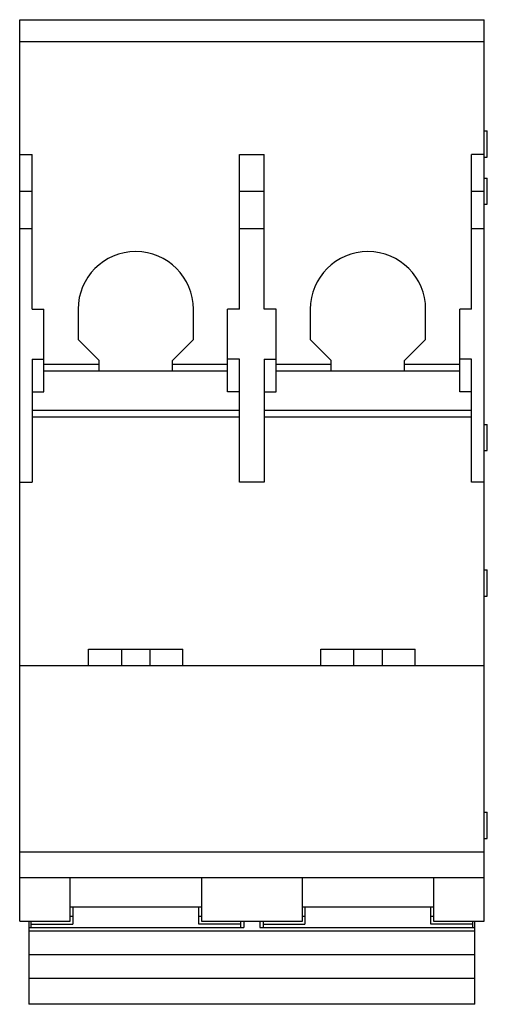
# Model space of a CAD drawing. Header units: millimetres. Extents: x 13.3 to 48.9, y 6.5 to 81.6.
import ezdxf

# ---------------------------------------------------------------- set-up
doc = ezdxf.new("R2010")
doc.units = ezdxf.units.MM
doc.header["$LTSCALE"] = 5.717263
doc.layers.get('0').update_dxf_attribs({"linetype": 'CONTINUOUS'})

msp = doc.modelspace()

# ---------------------------------------------------------------- linework, layer by layer
at = {"color": 7, "linetype": 'CONTINUOUS'}
for p, q in [((13.29, 12.843), (13.29, 81.643)), ((13.29, 81.643), (48.69, 81.643)), ((48.69, 12.843), (48.69, 81.643)), ((48.69, 79.943), (13.29, 79.943)), ((48.69, 73.151), (48.94, 73.151)), ((48.94, 71.151), (48.94, 73.151)), ((13.29, 71.343), (14.24, 71.343)), ((14.24, 59.543), (14.24, 71.343)), ((30.04, 59.543), (30.04, 71.343)), ((30.04, 71.343), (31.94, 71.343)), ((31.94, 59.543), (31.94, 71.343)), ((47.74, 59.543), (47.74, 71.343)), ((48.69, 71.343), (47.74, 71.343)), ((48.69, 71.151), (48.94, 71.151)), ((48.69, 69.551), (48.94, 69.551)), ((48.94, 67.551), (48.94, 69.551)), ((13.29, 68.543), (14.24, 68.543)), ((30.04, 68.543), (31.94, 68.543)), ((47.74, 68.543), (48.69, 68.543)), ((48.69, 67.551), (48.94, 67.551)), ((14.24, 65.693), (13.29, 65.693)), ((31.94, 65.693), (30.04, 65.693)), ((48.69, 65.693), (47.74, 65.693)), ((14.24, 59.543), (15.14, 59.543)), ((15.14, 53.243), (15.14, 59.543)), ((17.74, 59.543), (17.74, 57.243)), ((26.54, 57.243), (26.54, 59.543)), ((29.14, 53.243), (29.14, 59.543)), ((30.04, 59.543), (29.14, 59.543)), ((32.84, 59.543), (31.94, 59.543)), ((32.84, 53.243), (32.84, 59.543)), ((35.44, 59.543), (35.44, 57.243)), ((44.24, 57.243), (44.24, 59.543)), ((46.84, 53.243), (46.84, 59.543)), ((47.74, 59.543), (46.84, 59.543)), ((17.74, 57.243), (19.34, 55.643)), ((24.94, 55.643), (26.54, 57.243)), ((35.44, 57.243), (37.04, 55.643)), ((42.64, 55.643), (44.24, 57.243)), ((14.24, 55.725), (14.24, 46.343)), ((14.24, 55.725), (15.14, 55.725)), ((19.34, 54.843), (19.34, 55.643)), ((24.94, 54.843), (24.94, 55.643)), ((30.04, 55.725), (29.14, 55.725)), ((30.04, 46.343), (30.04, 55.725)), ((31.94, 55.725), (31.94, 46.343)), ((31.94, 55.725), (32.84, 55.725)), ((37.04, 54.843), (37.04, 55.643)), ((42.64, 54.843), (42.64, 55.643)), ((47.74, 55.725), (46.84, 55.725)), ((47.74, 46.343), (47.74, 55.725)), ((15.14, 55.362), (19.34, 55.362)), ((24.94, 55.362), (29.14, 55.362)), ((32.84, 55.362), (37.04, 55.362)), ((42.64, 55.362), (46.84, 55.362)), ((15.14, 54.843), (29.14, 54.843)), ((32.84, 54.843), (46.84, 54.843)), ((14.24, 53.243), (15.14, 53.243)), ((30.04, 53.243), (29.14, 53.243)), ((31.94, 53.243), (32.84, 53.243)), ((47.74, 53.243), (46.84, 53.243)), ((14.24, 51.843), (30.04, 51.843)), ((14.24, 51.323), (30.04, 51.323)), ((31.94, 51.843), (47.74, 51.843)), ((31.94, 51.323), (47.74, 51.323)), ((48.69, 50.751), (48.94, 50.751)), ((48.94, 48.751), (48.94, 50.751)), ((48.69, 48.751), (48.94, 48.751)), ((13.29, 46.343), (14.24, 46.343)), ((31.94, 46.343), (30.04, 46.343)), ((48.69, 46.343), (47.74, 46.343)), ((48.69, 39.651), (48.94, 39.651)), ((48.94, 37.651), (48.94, 39.651)), ((48.69, 37.651), (48.94, 37.651)), ((18.54, 32.343), (18.54, 33.593)), ((18.54, 33.593), (25.74, 33.593)), ((21.04, 33.593), (21.04, 32.343)), ((23.239, 32.343), (23.239, 33.593)), ((25.74, 32.343), (25.74, 33.593)), ((36.24, 33.593), (43.44, 33.593)), ((36.24, 32.343), (36.24, 33.593)), ((38.74, 33.593), (38.74, 32.343)), ((40.939, 32.343), (40.939, 33.593)), ((43.44, 32.343), (43.44, 33.593)), ((13.29, 32.343), (48.69, 32.343)), ((48.69, 21.151), (48.94, 21.151)), ((48.94, 19.151), (48.94, 21.151)), ((48.69, 19.151), (48.94, 19.151)), ((13.29, 18.143), (48.69, 18.143)), ((48.69, 16.143), (13.29, 16.143)), ((17.14, 12.843), (17.14, 16.143)), ((27.14, 16.143), (27.14, 12.843)), ((34.84, 12.843), (34.84, 16.143)), ((44.84, 16.143), (44.84, 12.843)), ((27.14, 13.91), (17.14, 13.91)), ((17.34, 13.91), (17.34, 12.62)), ((26.94, 12.62), (26.94, 13.91)), ((44.84, 13.91), (34.84, 13.91)), ((35.04, 13.91), (35.04, 12.62)), ((44.64, 12.62), (44.64, 13.91)), ((13.29, 12.843), (17.14, 12.843)), ((13.99, 12.843), (13.99, 6.495)), ((14.14, 12.843), (14.14, 12.362)), ((17.34, 13.202), (17.14, 13.202)), ((27.14, 13.202), (26.94, 13.202)), ((27.14, 12.843), (34.84, 12.843)), ((30.14, 12.362), (30.14, 12.843)), ((30.39, 12.843), (30.39, 12.362)), ((31.59, 12.843), (31.59, 12.362)), ((31.84, 12.843), (31.84, 12.362)), ((35.04, 13.202), (34.84, 13.202)), ((44.84, 13.202), (44.64, 13.202)), ((44.84, 12.843), (48.69, 12.843)), ((47.84, 12.362), (47.84, 12.843)), ((47.99, 6.495), (47.99, 12.843)), ((13.99, 12.362), (30.39, 12.362)), ((13.99, 12.101), (47.99, 12.101)), ((14.14, 12.62), (17.34, 12.62)), ((30.14, 12.62), (26.94, 12.62)), ((31.59, 12.362), (47.99, 12.362)), ((31.84, 12.62), (35.04, 12.62)), ((47.84, 12.62), (44.64, 12.62)), ((13.99, 10.284), (47.99, 10.284)), ((13.99, 8.484), (47.99, 8.484)), ((47.99, 6.495), (13.99, 6.495))]:
    msp.add_line(p, q, dxfattribs=at)
for centre in [(22.14, 59.543), (39.84, 59.543)]:
    msp.add_arc(centre, 4.4, 0, 180, dxfattribs=at)

doc.saveas('drawing.dxf')
